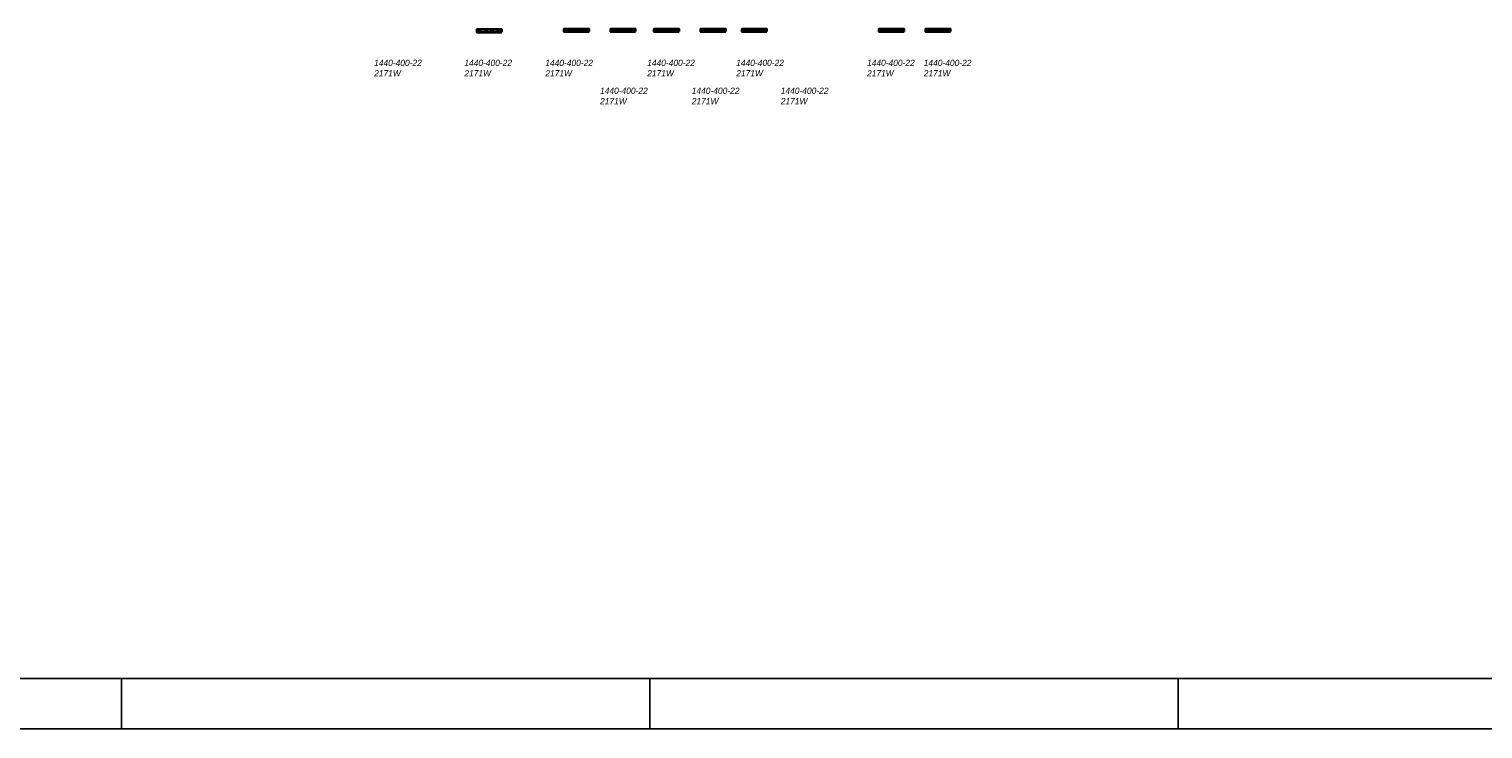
# Model space of a CAD drawing. Header units: millimetres. Extents: x -13501 to 278776, y 0 to 252300.
# Tile 92 of 132: x 137523 to 195316, y 83100 to 110940. Entities that reach past the tile are written whole.
import ezdxf
from ezdxf.enums import TextEntityAlignment as Align

# ---------------------------------------------------------------- set-up
doc = ezdxf.new("R2010")
doc.units = ezdxf.units.MM
doc.header["$LTSCALE"] = 100
doc.layers.get('0').update_dxf_attribs({"linetype": 'CONTINUOUS'})
for name, color, linetype in [('SCHERMER_KADER', 7, 'CONTINUOUS'), ('SCHERMER_ONDERHOEK', 7, 'CONTINUOUS'), ('WT-tekst', 7, 'CONTINUOUS')]:
    doc.layers.add(name, color=color, linetype=linetype)
doc.layers.add('WL57vent-symbool', color=7, linetype='CONTINUOUS', lineweight=35, true_color=0x00a529)
doc.styles.add('B-01', font='GOTHICI.TTF')
doc.styles.add('cg omega', font='GOTHICI.TTF', dxfattribs={"width": 1.32})
doc.styles.add('CG OMEGA BOLD', font='GOTHICBI.TTF', dxfattribs={"width": 1.32})

# ---------------------------------------------------------------- blocks, each defined once
blk = doc.blocks.new('1350x840')
at = {"layer": 'SCHERMER_KADER', "color": 9}
for p, q in [((-1250, 831), (-1250, 821)), ((-1040, 831), (-1040, 821)), ((-830, 831), (-830, 821)), ((-1250, 0), (-1250, -10)), ((-1040, 0), (-1040, -10)), ((-830, 0), (-830, -10))]:
    blk.add_line(p, q, dxfattribs=at)
at = {"layer": 'SCHERMER_KADER', "color": 8, "linetype": 'Continuous'}
for p, q in [((0, 821), (-1316, 821)), ((-1316, 0), (0, 0))]:
    blk.add_line(p, q, dxfattribs=at)
at = {"layer": 'SCHERMER_ONDERHOEK', "style": 'B-01'}
for tag, p in [('WIJZA', (-161.01, 168.4)), ('WIJZG', (-75.51, 168.4)), ('OMSCHRIJVINGA', (-161.01, 162)), ('OMSCHRIJVINGG', (-75.51, 162)), ('WIJZB', (-161.01, 155.6)), ('WIJZH', (-75.51, 155.6)), ('OMSCHRIJVINGB', (-161.01, 149.2)), ('OMSCHRIJVINGH', (-75.51, 149.2)), ('WIJZC', (-161.01, 142.8)), ('WIJZI', (-75.51, 142.8)), ('OMSCHRIJVINGC', (-161.01, 136.4)), ('OMSCHRIJVINGI', (-75.51, 136.4)), ('WIJZD', (-161.01, 130)), ('WIJZJ', (-75.51, 130)), ('OMSCHRIJVINGD', (-161.01, 123.6)), ('OMSCHRIJVINGJ', (-75.51, 123.6)), ('WIJZE', (-161.01, 117.2)), ('WIJZK', (-75.51, 117.2)), ('OMSCHRIJVINGE', (-161.01, 110.8)), ('OMSCHRIJVINGK', (-75.51, 110.8)), ('WIJZF', (-161.01, 104.4)), ('WIJZL', (-75.51, 104.4)), ('OMSCHRIJVINGF', (-161.01, 98)), ('OMSCHRIJVINGL', (-75.51, 98))]:
    blk.add_attdef(tag, text='', height=1.8, dxfattribs=at).set_placement(p, align=Align.MIDDLE_LEFT)
at = {"layer": 'SCHERMER_ONDERHOEK', "style": 'cg omega', "oblique": 15, "width": 1.32}
blk.add_attdef('STATUS', (-179.5, 76.8), '', height=3.5, dxfattribs=at)
at = {"layer": 'SCHERMER_ONDERHOEK', "width": 1.32}
for tag, height, style, p in [('BENAMING', 2.34, 'CG OMEGA BOLD', (-161.26, 58)), ('BENAMING2', 2.34, 'CG OMEGA BOLD', (-161.26, 51.6)), ('BETREFT', 2.34, 'CG OMEGA BOLD', (-161.26, 45.2)), ('SCHAAL', 1.8, 'cg omega', (-161.26, 38.8)), ('DATUM', 1.8, 'cg omega', (-161.26, 26)), ('NR', 1.8, 'cg omega', (-125.23, 19.6)), ('A?', 1.8, 'cg omega', (-72.69, 19.6)), ('DD', 1.8, 'cg omega', (-125.23, 13.2)), ('TEKNR.', 2.34, 'CG OMEGA BOLD', (-72.69, 13.2))]:
    blk.add_attdef(tag, text='', height=height, dxfattribs=dict(at, style=style)).set_placement(p, align=Align.MIDDLE_LEFT)

msp = doc.modelspace()

# ---------------------------------------------------------------- hatches: boundary and pattern name
at = {"layer": 'WL57vent-symbool'}
h = msp.add_hatch(dxfattribs=at)
h.set_pattern_fill('PLAST', color=256, scale=1000, style=0)
h.set_pattern_definition([(270, (213723.7, 172679.72), (-250, 6e-14), []), (270, (213692.46, 172679.72), (-250, 6e-14), []), (270, (213661.2, 172679.72), (-250, 6e-14), [])])
h.paths.add_polyline_path([(156318, 110820), (156318, 110920), (155318, 110920), (155318, 110820)])
h = msp.add_hatch(dxfattribs=at)
h.set_pattern_fill('PLAST', color=256, scale=1000, style=0)
h.set_pattern_definition([(270, (217189.41, 172699.72), (-250, 6e-14), []), (270, (217158.16, 172699.72), (-250, 6e-14), []), (270, (217126.91, 172699.72), (-250, 6e-14), [])])
h.paths.add_polyline_path([(159784, 110840), (159784, 110940), (158784, 110940), (158784, 110840)])
h = msp.add_hatch(dxfattribs=at)
h.set_pattern_fill('PLAST', color=256, scale=1000, style=0)
h.set_pattern_definition([(270, (219039.41, 172699.72), (-250, 6e-14), []), (270, (219008.16, 172699.72), (-250, 6e-14), []), (270, (218976.91, 172699.72), (-250, 6e-14), [])])
h.paths.add_polyline_path([(161634, 110840), (161634, 110940), (160634, 110940), (160634, 110840)])
h = msp.add_hatch(dxfattribs=at)
h.set_pattern_fill('PLAST', color=256, scale=1000, style=0)
h.set_pattern_definition([(270, (220769.41, 172699.72), (-250, 6e-14), []), (270, (220738.16, 172699.72), (-250, 6e-14), []), (270, (220706.91, 172699.72), (-250, 6e-14), [])])
h.paths.add_polyline_path([(163364, 110840), (163364, 110940), (162364, 110940), (162364, 110840)])
h = msp.add_hatch(dxfattribs=at)
h.set_pattern_fill('PLAST', color=256, scale=1000, style=0)
h.set_pattern_definition([(270, (222619.41, 172699.72), (-250, 6e-14), []), (270, (222588.16, 172699.72), (-250, 6e-14), []), (270, (222556.91, 172699.72), (-250, 6e-14), [])])
h.paths.add_polyline_path([(165214, 110840), (165214, 110940), (164214, 110940), (164214, 110840)])
h = msp.add_hatch(dxfattribs=at)
h.set_pattern_fill('PLAST', color=256, scale=1000, style=0)
h.set_pattern_definition([(270, (224259.7, 172699.72), (-250, 6e-14), []), (270, (224228.44, 172699.72), (-250, 6e-14), []), (270, (224197.2, 172699.72), (-250, 6e-14), [])])
h.paths.add_polyline_path([(166854, 110840), (166854, 110940), (165854, 110940), (165854, 110840)])
h = msp.add_hatch(dxfattribs=at)
h.set_pattern_fill('PLAST', color=256, scale=1000, style=0)
h.set_pattern_definition([(270, (229709.41, 172699.72), (-250, 6e-14), []), (270, (229678.16, 172699.72), (-250, 6e-14), []), (270, (229646.91, 172699.72), (-250, 6e-14), [])])
h.paths.add_polyline_path([(172304, 110840), (172304, 110940), (171304, 110940), (171304, 110840)])
h = msp.add_hatch(dxfattribs=at)
h.set_pattern_fill('PLAST', color=256, scale=1000, style=0)
h.set_pattern_definition([(270, (231559.41, 172699.72), (-250, 6e-14), []), (270, (231528.16, 172699.72), (-250, 6e-14), []), (270, (231496.91, 172699.72), (-250, 6e-14), [])])
h.paths.add_polyline_path([(174154, 110840), (174154, 110940), (173154, 110940), (173154, 110840)])

# ---------------------------------------------------------------- linework, layer by layer
for points in [[(156318, 110820), (156318, 110920), (155318, 110920), (155318, 110820)], [(159784, 110840), (159784, 110940), (158784, 110940), (158784, 110840)], [(161634, 110840), (161634, 110940), (160634, 110940), (160634, 110840)], [(163364, 110840), (163364, 110940), (162364, 110940), (162364, 110840)], [(165214, 110840), (165214, 110940), (164214, 110940), (164214, 110840)], [(166854, 110840), (166854, 110940), (165854, 110940), (165854, 110840)], [(172304, 110840), (172304, 110940), (171304, 110940), (171304, 110840)], [(174154, 110840), (174154, 110940), (173154, 110940), (173154, 110840)]]:
    msp.add_lwpolyline(points, close=True, dxfattribs=at)

# ---------------------------------------------------------------- block references
at = {"xscale": 100, "yscale": 100, "zscale": 100}
for p in [(266200, 85100), (266200, 1000)]:
    msp.add_blockref('1350x840', p, dxfattribs=at)

# ---------------------------------------------------------------- texts
at = {"layer": 'WT-tekst', "style": 'B-01'}
for s, p in [('2171W', (151239, 109055)), ('1440-400-22', (151239, 109470)), ('2171W', (154825, 109055)), ('1440-400-22', (154825, 109470)), ('2171W', (158043, 109055)), ('1440-400-22', (158043, 109470)), ('2171W', (162094, 109055)), ('1440-400-22', (162094, 109470)), ('2171W', (165633, 109055)), ('1440-400-22', (165633, 109470)), ('2171W', (170833, 109055)), ('1440-400-22', (170833, 109470)), ('2171W', (173088, 109055)), ('1440-400-22', (173088, 109470)), ('2171W', (160220, 107946)), ('1440-400-22', (160220, 108361)), ('2171W', (163866, 107946)), ('1440-400-22', (163866, 108361)), ('2171W', (167404, 107946)), ('1440-400-22', (167404, 108361))]:
    msp.add_text(s, height=250, dxfattribs=at).set_placement(p)

doc.saveas('drawing.dxf')
